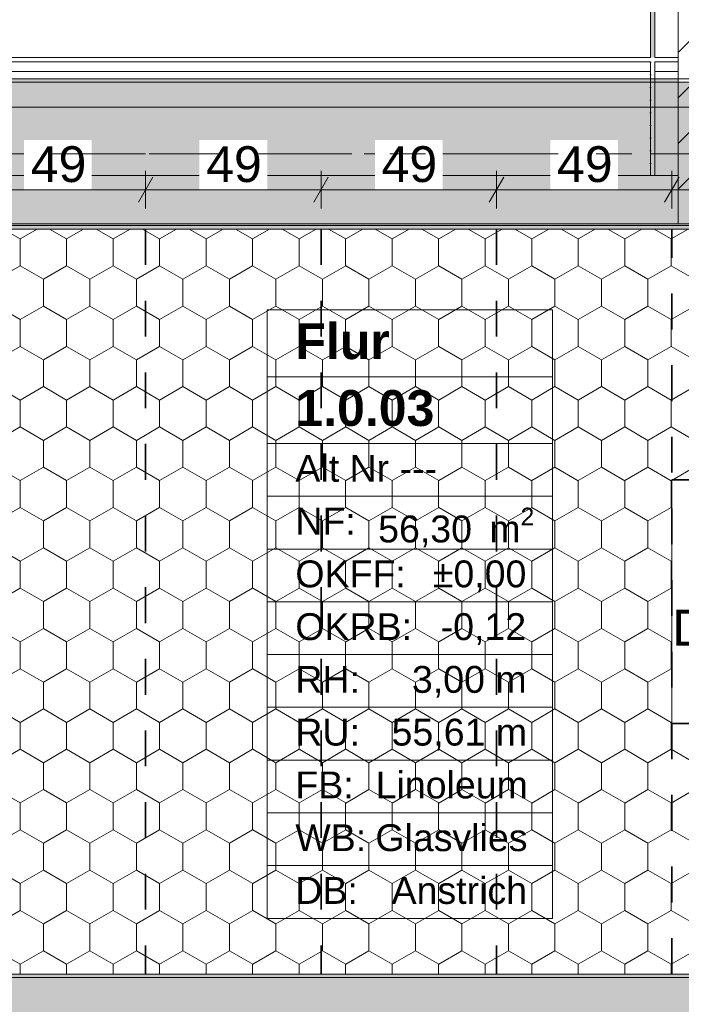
# Model space of a CAD drawing. Header units: metres. Extents: x -3.6 to 84.5, y -11 to 16.8.
# Tile 136 of 256: x 34.6 to 36.5, y 5.9 to 8.7. Entities that reach past the tile are written whole.
import ezdxf

# ---------------------------------------------------------------- set-up
doc = ezdxf.new("R2010")
doc.units = ezdxf.units.M
doc.header["$MEASUREMENT"] = 0
for name, pattern in [('Achse', [0.2, 0.1, -0.05, 0, -0.05]), ('Punktlinie weit', [0.06, 0.01, -0.05]), ('Strichlinie doppelt', [0.546806, 0.264583, -0.105833, 0.070556, -0.105833]), ('Wipeout_Contour', [1, 0, -1])]:
    doc.linetypes.add(name, pattern=pattern)
for name, color, linetype in [('154 - Bemaßung_ Beschriftung.Ausbau - Deckenspiegel', 7, 'Continuous'), ('401 - Zone.Raum_ Raumbegrenzung_ Whg.', 7, 'Continuous'), ('451 - Universal.Achsen Raster', 7, 'Continuous'), ('605 - Struktur.Wand Innen', 7, 'Continuous'), ('608 - Struktur.Träger', 7, 'Continuous'), ('653 - Abdeckung.TB Verkofferung', 7, 'Continuous'), ('Neubau_651 - Abdeckung.Decke abgehängt_ bekleidet', 7, 'Continuous'), ('Neubau_804 - HKLSE.Elektrik', 7, 'Continuous')]:
    doc.layers.add(name, color=color, linetype=linetype)
doc.styles.add('ERSTELLTER_STIL_1', font='txt')
doc.styles.add('ERSTELLTER_STIL_2', font='txt')
doc.dimstyles.new('ERSTELLTER_STIL__3', dxfattribs={"dimtxt": 0.1, "dimasz": 0.0532, "dimexe": 0.18, "dimexo": 0.0625, "dimgap": 0, "dimtad": 1, "dimtih": 1, "dimtoh": 1, "dimzin": 0, "dimdsep": 46, "dimtxsty": 'ERSTELLTER_STIL_2', "dimblk": 'ARROWHEAD_2', "dimblk1": 'ARROWHEAD_2', "dimblk2": 'ARROWHEAD_2', "dimcen": 0.09, "dimse1": 1, "dimse2": 1, "dimclrd": 7, "dimclre": 7, "dimclrt": 7, "dimazin": 0, "dimtfac": 1, "dimtdec": 4, "dimtmove": 0, "dimatfit": 3, "dimfxl": 1, "dimtolj": 1, "dimtzin": 0, "dimarcsym": 0})
pattern_1 = [(45, (0, 0), (-0.01767767, 0.01767767), [0, -0.025])]
pattern_2 = [(45, (0, 0), (-0.0636396, 0.0636396), [])]
pattern_3 = [(45, (0, 0), (-0.08485281, 0.08485281), []), (45, (-0.04243, 0.04243), (-0.08485281, 0.08485281), [0.09, -0.03])]

# ---------------------------------------------------------------- blocks, each defined once
blk = doc.blocks.new('*D262')
at = {"layer": '154 - Bemaßung_ Beschriftung.Ausbau - Deckenspiegel', "color": 7, "linetype": 'Continuous', "lineweight": 5}
for p, q in [((34.48, 8.1475), (34.48, 8.2525)), ((34.97, 8.1475), (34.97, 8.2525)), ((34.5002, 8.235), (34.4598, 8.165)), ((34.9902, 8.235), (34.9498, 8.165)), ((34.48, 8.2), (34.97, 8.2))]:
    blk.add_line(p, q, dxfattribs=at)
at = {"color": 254, "linetype": 'Wipeout_Contour', "lineweight": 0, "ltscale": 142.796955}
blk.add_wipeout([(34.6304, 8.2012), (34.8196, 8.2012), (34.8196, 8.3387), (34.6304, 8.3387)], dxfattribs=at).dxf.layer = '154 - Bemaßung_ Beschriftung.Ausbau - Deckenspiegel'
at = {"layer": '154 - Bemaßung_ Beschriftung.Ausbau - Deckenspiegel', "color": 7, "lineweight": 5, "insert": (34.6491, 8.22), "char_height": 0.1, "attachment_point": 7, "style": 'ERSTELLTER_STIL_2'}
blk.add_mtext('\\A1;{\\pql;\\fArial|b0|i0|c0|p38;49}', dxfattribs=at)
blk = doc.blocks.new('ARROWHEAD_2')
at = {"color": 0, "linetype": 'Continuous', "lineweight": 0}
for p, q in [((-0.378, -0.655), (0.378, 0.655)), ((0, 0), (-1, 0))]:
    blk.add_line(p, q, dxfattribs=at)
blk = doc.blocks.new('*D263')
at = {"layer": '154 - Bemaßung_ Beschriftung.Ausbau - Deckenspiegel', "color": 7, "linetype": 'Continuous', "lineweight": 5}
for p, q in [((34.97, 8.1475), (34.97, 8.2525)), ((35.46, 8.1475), (35.46, 8.2525)), ((34.9902, 8.235), (34.9498, 8.165)), ((35.4802, 8.235), (35.4398, 8.165)), ((34.97, 8.2), (35.46, 8.2))]:
    blk.add_line(p, q, dxfattribs=at)
at = {"color": 254, "linetype": 'Wipeout_Contour', "lineweight": 0, "ltscale": 144.704205}
blk.add_wipeout([(35.1204, 8.2012), (35.3096, 8.2012), (35.3096, 8.3387), (35.1204, 8.3387)], dxfattribs=at).dxf.layer = '154 - Bemaßung_ Beschriftung.Ausbau - Deckenspiegel'
at = {"layer": '154 - Bemaßung_ Beschriftung.Ausbau - Deckenspiegel', "color": 7, "lineweight": 5, "insert": (35.1391, 8.22), "char_height": 0.1, "attachment_point": 7, "style": 'ERSTELLTER_STIL_2'}
blk.add_mtext('\\A1;{\\pql;\\fArial|b0|i0|c0|p38;49}', dxfattribs=at)
blk = doc.blocks.new('*D264')
at = {"layer": '154 - Bemaßung_ Beschriftung.Ausbau - Deckenspiegel', "color": 7, "linetype": 'Continuous', "lineweight": 5}
for p, q in [((35.46, 8.1475), (35.46, 8.2525)), ((35.95, 8.1475), (35.95, 8.2525)), ((35.4802, 8.235), (35.4398, 8.165)), ((35.9702, 8.235), (35.9298, 8.165)), ((35.46, 8.2), (35.95, 8.2))]:
    blk.add_line(p, q, dxfattribs=at)
at = {"color": 254, "linetype": 'Wipeout_Contour', "lineweight": 0, "ltscale": 146.612846}
blk.add_wipeout([(35.6104, 8.2012), (35.7996, 8.2012), (35.7996, 8.3387), (35.6104, 8.3387)], dxfattribs=at).dxf.layer = '154 - Bemaßung_ Beschriftung.Ausbau - Deckenspiegel'
at = {"layer": '154 - Bemaßung_ Beschriftung.Ausbau - Deckenspiegel', "color": 7, "lineweight": 5, "insert": (35.6291, 8.22), "char_height": 0.1, "attachment_point": 7, "style": 'ERSTELLTER_STIL_2'}
blk.add_mtext('\\A1;{\\pql;\\fArial|b0|i0|c0|p38;49}', dxfattribs=at)
blk = doc.blocks.new('*D265')
at = {"layer": '154 - Bemaßung_ Beschriftung.Ausbau - Deckenspiegel', "color": 7, "linetype": 'Continuous', "lineweight": 5}
for p, q in [((35.95, 8.1475), (35.95, 8.2525)), ((36.44, 8.1475), (36.44, 8.2525)), ((35.9702, 8.235), (35.9298, 8.165)), ((36.4602, 8.235), (36.4198, 8.165)), ((35.95, 8.2), (36.44, 8.2))]:
    blk.add_line(p, q, dxfattribs=at)
at = {"color": 254, "linetype": 'Wipeout_Contour', "lineweight": 0, "ltscale": 148.522824}
blk.add_wipeout([(36.1004, 8.2012), (36.2896, 8.2012), (36.2896, 8.3387), (36.1004, 8.3387)], dxfattribs=at).dxf.layer = '154 - Bemaßung_ Beschriftung.Ausbau - Deckenspiegel'
at = {"layer": '154 - Bemaßung_ Beschriftung.Ausbau - Deckenspiegel', "color": 7, "lineweight": 5, "insert": (36.1191, 8.22), "char_height": 0.1, "attachment_point": 7, "style": 'ERSTELLTER_STIL_2'}
blk.add_mtext('\\A1;{\\pql;\\fArial|b0|i0|c0|p38;49}', dxfattribs=at)
blk = doc.blocks.new('*D266')
at = {"layer": '154 - Bemaßung_ Beschriftung.Ausbau - Deckenspiegel', "color": 7, "linetype": 'Continuous', "lineweight": 5}
for p, q in [((36.44, 8.1475), (36.44, 8.2525)), ((36.79, 8.1475), (36.79, 8.2525)), ((36.4602, 8.235), (36.4198, 8.165)), ((36.8102, 8.235), (36.7698, 8.165)), ((36.44, 8.2), (36.79, 8.2))]:
    blk.add_line(p, q, dxfattribs=at)
at = {"color": 254, "linetype": 'Wipeout_Contour', "lineweight": 0, "ltscale": 150.160974}
blk.add_wipeout([(36.5204, 8.2012), (36.7096, 8.2012), (36.7096, 8.3387), (36.5204, 8.3387)], dxfattribs=at).dxf.layer = '154 - Bemaßung_ Beschriftung.Ausbau - Deckenspiegel'
at = {"layer": '154 - Bemaßung_ Beschriftung.Ausbau - Deckenspiegel', "color": 7, "lineweight": 5, "insert": (36.5391, 8.22), "char_height": 0.1, "attachment_point": 7, "style": 'ERSTELLTER_STIL_2'}
blk.add_mtext('\\A1;{\\pql;\\fArial|b0|i0|c0|p38;35}', dxfattribs=at)
blk = doc.blocks.new('*D326')
at = {"layer": '154 - Bemaßung_ Beschriftung.Ausbau - Deckenspiegel', "color": 7, "linetype": 'Continuous', "lineweight": 5}
for p, q in [((33.89, 8.3775), (33.89, 8.4825)), ((40.06, 8.3775), (40.06, 8.4825)), ((33.9102, 8.465), (33.8698, 8.395)), ((40.0398, 8.395), (40.0802, 8.465)), ((33.8558, 8.43), (33.89, 8.43)), ((33.89, 8.43), (40.06, 8.43)), ((40.06, 8.43), (40.0942, 8.43))]:
    blk.add_line(p, q, dxfattribs=at)
at = {"color": 254, "linetype": 'Wipeout_Contour', "lineweight": 0, "ltscale": 151.768616}
blk.add_wipeout([(36.8232, 8.4312), (37.1268, 8.4312), (37.1268, 8.5687), (36.8232, 8.5687)], dxfattribs=at).dxf.layer = '154 - Bemaßung_ Beschriftung.Ausbau - Deckenspiegel'
at = {"layer": '154 - Bemaßung_ Beschriftung.Ausbau - Deckenspiegel', "color": 7, "lineweight": 5, "insert": (36.842, 8.45), "char_height": 0.1, "attachment_point": 7, "style": 'ERSTELLTER_STIL_2'}
blk.add_mtext('\\A1;{\\pql;\\fArial|b0|i0|c0|p38;6,17}', dxfattribs=at)

msp = doc.modelspace()

# ---------------------------------------------------------------- hatches: boundary and pattern name
at = {"layer": '608 - Struktur.Träger', "linetype": 'Continuous', "lineweight": 0, "true_color": 0x000000}
h = msp.add_hatch(dxfattribs=at)
h.set_pattern_fill('Beton__Stahlbeton_0001', color=18, style=0, pattern_type=2)
h.set_pattern_definition(pattern_3)
h.paths.add_polyline_path([(0.38, 5.8), (0.69, 5.8), (7.57, 5.8), (7.89, 5.8), (11.17, 5.8), (11.49, 5.8), (18.37, 5.8), (18.69, 5.8), (25.57, 5.8), (25.89, 5.8), (32.77, 5.8), (33.09, 5.8), (36.46, 5.8), (36.6, 5.8), (39.97, 5.8), (40.29, 5.8), (45.42, 5.8), (45.69, 5.8), (47.17, 5.8), (47.49, 5.8), (48.915, 5.8), (50.865, 5.8), (54.37, 5.8), (54.69, 5.8), (61.57, 5.8), (61.88, 5.8), (61.88, 6), (61.57, 6), (54.69, 6), (54.37, 6), (47.49, 6), (47.17, 6), (40.29, 6), (39.97, 6), (33.09, 6), (32.77, 6), (25.89, 6), (25.57, 6), (18.69, 6), (18.37, 6), (11.49, 6), (11.17, 6), (7.89, 6), (7.57, 6), (0.69, 6), (0.38, 6)])
h = msp.add_hatch(dxfattribs=at)
h.set_pattern_fill('Gips_0001', color=18, style=0, pattern_type=2)
h.set_pattern_definition(pattern_1)
h.paths.add_polyline_path([(39.97, 6.01), (33.09, 6.01), (33.09, 6), (39.97, 6)])
at = {"layer": '653 - Abdeckung.TB Verkofferung', "linetype": 'Continuous', "lineweight": 0, "true_color": 0x000000}
h = msp.add_hatch(dxfattribs=at)
h.set_pattern_fill('Gips_0001', color=18, style=0, pattern_type=2)
h.set_pattern_definition(pattern_1)
h.paths.add_polyline_path([(36.38, 8.5695), (36.3925, 8.5695), (36.3925, 12.64), (36.38, 12.64)])
h = msp.add_hatch(dxfattribs=at)
h.set_pattern_fill('Gips_0001', color=18, style=0, pattern_type=2)
h.set_pattern_definition(pattern_1)
h.paths.add_polyline_path([(36.4575, 8.5695), (33.965, 8.5695), (33.965, 8.557), (36.4575, 8.557)])
at = {"layer": 'Neubau_651 - Abdeckung.Decke abgehängt_ bekleidet', "linetype": 'Continuous', "lineweight": 13, "true_color": 0xffbfbf}
h = msp.add_hatch(dxfattribs=at)
h.set_pattern_fill('sechseckig_0001', color=254, style=0, pattern_type=2)
h.set_pattern_definition([(90, (0, 0), (-0.12990375, 0), [0.075, -0.15]), (90, (-0.06495, 0.1125), (-0.12990375, 0), [0.075, -0.15]), (150, (5e-18, 0.075), (0.06495188, 0.11249995), [0.075, -0.15]), (150, (-0.1299, 0.075), (0.06495188, 0.11249995), [0.075, -0.15]), (210, (0, 0), (-0.06495187, 0.11249995), [0.075, -0.15]), (210, (-0.1299, 8e-18), (-0.06495187, 0.11249995), [0.075, -0.15])])
h.paths.add_polyline_path([(40.06, 8.09), (33.89, 8.09), (33.89, 6.01), (40.06, 6.01)])
h.paths.add_polyline_path([(36.44, 7.39), (37.14, 7.39), (37.14, 6.71), (36.44, 6.71)], flags=0)

# ---------------------------------------------------------------- linework, layer by layer
at = {"layer": '401 - Zone.Raum_ Raumbegrenzung_ Whg.', "color": 7, "linetype": 'Continuous', "lineweight": 9}
for p, q in [((36.1066, 7.8646), (35.3097, 7.8646)), ((35.3097, 7.8646), (35.3097, 6.1654)), ((35.3097, 7.8646), (36.1066, 7.8646)), ((35.3097, 7.6779), (35.3097, 7.8646)), ((36.1066, 6.1654), (36.1066, 7.8646)), ((36.1066, 7.8646), (36.1066, 7.6779)), ((36.1066, 7.6779), (35.3097, 7.6779)), ((35.3097, 7.6779), (36.1066, 7.6779)), ((35.3097, 7.4913), (35.3097, 7.6779)), ((36.1066, 7.6779), (36.1066, 7.4913)), ((36.1066, 7.4913), (35.3097, 7.4913)), ((35.3097, 7.4913), (36.1066, 7.4913)), ((35.3097, 7.344), (35.3097, 7.4913)), ((36.1066, 7.4913), (36.1066, 7.344)), ((36.1066, 7.344), (35.3097, 7.344)), ((35.3097, 7.344), (36.1066, 7.344)), ((35.3097, 7.1967), (35.3097, 7.344)), ((36.1066, 7.344), (36.1066, 7.1967)), ((36.1066, 7.1967), (35.3097, 7.1967)), ((35.3097, 7.1967), (36.1066, 7.1967)), ((35.3097, 7.0494), (35.3097, 7.1967)), ((36.1066, 7.1967), (36.1066, 7.0494)), ((36.1066, 7.0494), (35.3097, 7.0494)), ((35.3097, 7.0494), (36.1066, 7.0494)), ((35.3097, 6.9021), (35.3097, 7.0494)), ((36.1066, 7.0494), (36.1066, 6.9021)), ((36.1066, 6.9021), (35.3097, 6.9021)), ((35.3097, 6.9021), (36.1066, 6.9021)), ((35.3097, 6.7547), (35.3097, 6.9021)), ((36.1066, 6.9021), (36.1066, 6.7547)), ((36.1066, 6.7547), (35.3097, 6.7547)), ((35.3097, 6.7547), (36.1066, 6.7547)), ((35.3097, 6.6074), (35.3097, 6.7547)), ((36.1066, 6.7547), (36.1066, 6.6074)), ((36.1066, 6.6074), (35.3097, 6.6074)), ((35.3097, 6.6074), (36.1066, 6.6074)), ((35.3097, 6.4601), (35.3097, 6.6074)), ((36.1066, 6.6074), (36.1066, 6.4601)), ((36.1066, 6.4601), (35.3097, 6.4601)), ((35.3097, 6.4601), (36.1066, 6.4601)), ((35.3097, 6.3128), (35.3097, 6.4601)), ((36.1066, 6.4601), (36.1066, 6.3128)), ((36.1066, 6.3128), (35.3097, 6.3128)), ((35.3097, 6.3128), (36.1066, 6.3128)), ((35.3097, 6.1654), (35.3097, 6.3128)), ((36.1066, 6.3128), (36.1066, 6.1654)), ((35.3097, 6.1654), (36.1066, 6.1654)), ((36.1066, 6.1654), (35.3097, 6.1654))]:
    msp.add_line(p, q, dxfattribs=at)
at = {"layer": '608 - Struktur.Träger', "color": 7, "linetype": 'Continuous', "lineweight": 13}
for p, q in [((0.38, 8.09), (61.88, 8.09)), ((0.38, 6.01), (61.88, 6.01)), ((39.97, 6), (33.09, 6))]:
    msp.add_line(p, q, dxfattribs=at)
at = {"layer": '608 - Struktur.Träger', "color": 7, "linetype": 'Continuous', "lineweight": 5}
for p, q in [((39.97, 8.09), (33.09, 8.09)), ((39.97, 6.01), (33.09, 6.01))]:
    msp.add_line(p, q, dxfattribs=at)
at = {"layer": '653 - Abdeckung.TB Verkofferung', "color": 7, "linetype": 'Continuous', "lineweight": 13}
msp.add_line((36.38, 8.5695), (36.38, 12.64), dxfattribs=at)
at = {"layer": '653 - Abdeckung.TB Verkofferung', "color": 7, "linetype": 'Continuous', "lineweight": 5}
for p, q in [((36.38, 12.64), (36.38, 8.5695)), ((36.3925, 12.64), (36.3925, 8.5695)), ((36.38, 8.5695), (33.965, 8.5695)), ((36.38, 8.557), (33.965, 8.557)), ((36.4575, 8.5695), (36.3925, 8.5695)), ((36.4575, 8.557), (36.3925, 8.557)), ((36.38, 8.53), (33.965, 8.53)), ((36.4575, 8.53), (36.3925, 8.53)), ((36.38, 8.51), (33.965, 8.51)), ((36.4575, 8.51), (36.3925, 8.51))]:
    msp.add_line(p, q, dxfattribs=at)
at = {"layer": '653 - Abdeckung.TB Verkofferung', "color": 7, "linetype": 'Continuous', "lineweight": 9}
for p, q in [((36.38, 8.5695), (33.965, 8.5695)), ((47.26, 8.24), (33.965, 8.24))]:
    msp.add_line(p, q, dxfattribs=at)
at = {"layer": '653 - Abdeckung.TB Verkofferung', "color": 7, "linetype": 'Continuous', "lineweight": 5, "flags": 128}
for points in [[(36.38, 8.557), (36.38, 8.53), (36.38, 8.51)], [(36.3925, 8.557), (36.3925, 8.53), (36.3925, 8.51)], [(36.4575, 8.5695), (36.4575, 8.557), (36.4575, 8.53), (36.4575, 8.51)]]:
    msp.add_lwpolyline(points, dxfattribs=at)
at = {"layer": 'Neubau_651 - Abdeckung.Decke abgehängt_ bekleidet', "color": 1, "linetype": 'Achse', "lineweight": 35}
for p, q in [((34.97, 8.09), (34.97, 6.01)), ((35.46, 8.09), (35.46, 6.01)), ((35.95, 8.09), (35.95, 6.01)), ((36.44, 6.01), (36.44, 8.09)), ((36.44, 7.39), (37.14, 7.39)), ((36.44, 6.71), (37.14, 6.71))]:
    msp.add_line(p, q, dxfattribs=at)
at = {"layer": 'Neubau_651 - Abdeckung.Decke abgehängt_ bekleidet', "color": 1, "linetype": 'Punktlinie weit', "lineweight": 13, "flags": 128}
for points in [[(40.06, 8.09), (33.89, 8.09), (33.89, 6.01), (40.06, 6.01)], [(36.44, 7.39), (37.14, 7.39), (37.14, 6.71), (36.44, 6.71)]]:
    msp.add_lwpolyline(points, close=True, dxfattribs=at)
at = {"layer": 'Neubau_804 - HKLSE.Elektrik', "color": 1, "linetype": 'Continuous', "lineweight": 13, "flags": 128}
msp.add_lwpolyline([(36.44, 6.71), (37.14, 6.71), (37.14, 7.39), (36.44, 7.39)], close=True, dxfattribs=at)

# ---------------------------------------------------------------- texts
at = {"layer": '154 - Bemaßung_ Beschriftung.Ausbau - Deckenspiegel', "color": 7, "linetype": 'Continuous', "lineweight": 9, "insert": (36.79, 7.0549), "char_height": 0.1, "attachment_point": 5, "line_spacing_factor": 0.940294, "style": 'ERSTELLTER_STIL_2'}
msp.add_mtext('\\A1;{\\pqc;\\fArial|b0|i0|c0|p38;Leuchte\\P\\pqc;\\fArial|b0|i0|c0|p38;Detail\\fArial|b0|i0|c0|p38; \\fArial|b0|i0|c0|p38;D-08}', dxfattribs=at)
at = {"layer": '401 - Zone.Raum_ Raumbegrenzung_ Whg.', "color": 7, "lineweight": 9, "attachment_point": 1}
for s, insert, char_height, style in [('\\A1;{\\pqj;\\pt0;\\fArial|b1|i0|c0|p38;}', (36.028, 7.8498), 0.1, 'ERSTELLTER_STIL_1'), ('\\A1;{\\pqj;\\pt0;\\fArial|b1|i0|c0|p38;Flur}', (35.3882, 7.827), 0.1, 'ERSTELLTER_STIL_1'), ('\\A1;{\\pqj;\\pt0;\\fArial|b1|i0|c0|p38;}', (36.028, 7.6632), 0.1, 'ERSTELLTER_STIL_1'), ('\\A1;{\\pql;\\pt0;\\fArial|b1|i0|c0|p38;1.0.03}', (35.3882, 7.6404), 0.1, 'ERSTELLTER_STIL_1'), ('\\A1;{\\pqj;\\pt0;\\fArial|b0|i0|c0|p38;Alt Nr ---}', (35.3882, 7.4595), 0.075, 'ERSTELLTER_STIL_2'), ('\\A1;{\\pqj;\\pt0;\\fArial|b0|i0|c0|p38;}', (36.028, 7.4766), 0.075, 'ERSTELLTER_STIL_2'), ('\\A1;{\\pqj;\\pt0;\\fArial|b0|i0|c0|p38;NF: }', (35.3882, 7.3121), 0.075, 'ERSTELLTER_STIL_2'), ('\\A1;{\\pql;\\pt0,0.05;\\fArial|b0|i0|c0|p38;56,30\\fArial|b0|i0|c0|p38;\\A1{\\H.66x;\\S^  ;}\\fArial|b0|i0|c0|p38; m\\fArial|b0|i0|c0|p38;\\A1{\\H.66x;\\S2^  ;}}', (35.6195, 7.3121), 0.075, 'ERSTELLTER_STIL_2'), ('\\A1;{\\pqj;\\pt0;\\fArial|b0|i0|c0|p38;OKFF: }', (35.3882, 7.1648), 0.075, 'ERSTELLTER_STIL_2'), ('\\A1;{\\pqj;\\pt0;\\fArial|b0|i0|c0|p38;±0,00}', (35.7722, 7.1648), 0.075, 'ERSTELLTER_STIL_2'), ('\\A1;{\\pqj;\\pt0;\\fArial|b0|i0|c0|p38;OKRB: }', (35.3882, 7.0175), 0.075, 'ERSTELLTER_STIL_2'), ('\\A1;{\\pqj;\\pt0;\\fArial|b0|i0|c0|p38;-0,12}', (35.7942, 7.0175), 0.075, 'ERSTELLTER_STIL_2'), ('\\A1;{\\pqj;\\pt0;\\fArial|b0|i0|c0|p38;RH: }', (35.3882, 6.8702), 0.075, 'ERSTELLTER_STIL_2'), ('\\A1;{\\pqj;\\pt0;\\fArial|b0|i0|c0|p38;3,00 m}', (35.7139, 6.8702), 0.075, 'ERSTELLTER_STIL_2'), ('\\A1;{\\pqj;\\pt0;\\fArial|b0|i0|c0|p38;RU: }', (35.3882, 6.7229), 0.075, 'ERSTELLTER_STIL_2'), ('\\A1;{\\pqj;\\pt0;\\fArial|b0|i0|c0|p38;55,61 m}', (35.657, 6.7229), 0.075, 'ERSTELLTER_STIL_2'), ('\\A1;{\\pqj;\\pt0;\\fArial|b0|i0|c0|p38;FB: }', (35.3882, 6.5755), 0.075, 'ERSTELLTER_STIL_2'), ('\\A1;{\\pqj;\\pt0;\\fArial|b0|i0|c0|p38;Linoleum}', (35.6125, 6.5755), 0.075, 'ERSTELLTER_STIL_2'), ('\\A1;{\\pqj;\\pt0;\\fArial|b0|i0|c0|p38;WB: }', (35.3882, 6.4282), 0.075, 'ERSTELLTER_STIL_2'), ('\\A1;{\\pqj;\\pt0;\\fArial|b0|i0|c0|p38;Glasvlies}', (35.6118, 6.4282), 0.075, 'ERSTELLTER_STIL_2'), ('\\A1;{\\pqj;\\pt0;\\fArial|b0|i0|c0|p38;DB: }', (35.3882, 6.2809), 0.075, 'ERSTELLTER_STIL_2'), ('\\A1;{\\pqj;\\pt0;\\fArial|b0|i0|c0|p38;Anstrich}', (35.657, 6.2809), 0.075, 'ERSTELLTER_STIL_2')]:
    msp.add_mtext(s, dxfattribs=dict(at, insert=insert, char_height=char_height, style=style))

# ---------------------------------------------------------------- next in the draw order: wipeouts: each hides what was drawn before it
at = {"color": 254, "linetype": 'Wipeout_Contour', "lineweight": 0, "ltscale": 149.719747}
msp.add_wipeout([(36.4575, 8.105), (36.59, 8.105), (36.59, 8.24), (36.4575, 8.24)], dxfattribs=at).dxf.layer = '605 - Struktur.Wand Innen'

# ---------------------------------------------------------------- next in the draw order: hatches: boundary and pattern name
at = {"layer": '605 - Struktur.Wand Innen', "linetype": 'Continuous', "lineweight": 0, "true_color": 0x000000}
h = msp.add_hatch(dxfattribs=at)
h.set_pattern_fill('MW_Ziegel_0001', color=18, style=0, pattern_type=2)
h.set_pattern_definition(pattern_2)
h.paths.add_polyline_path([(36.4575, 8.105), (36.59, 8.105), (36.59, 8.24), (36.4575, 8.24)])

# ---------------------------------------------------------------- next in the draw order: linework, layer by layer
at = {"layer": '605 - Struktur.Wand Innen', "color": 7, "linetype": 'Continuous', "lineweight": 13}
msp.add_line((36.4575, 8.105), (36.59, 8.105), dxfattribs=at)

# ---------------------------------------------------------------- next in the draw order: wipeouts: each hides what was drawn before it
at = {"color": 254, "linetype": 'Wipeout_Contour', "lineweight": 0, "ltscale": 152.398964}
msp.add_wipeout([(36.4575, 13), (36.4575, 8.24), (36.59, 8.24), (36.59, 13)], dxfattribs=at).dxf.layer = '605 - Struktur.Wand Innen'

# ---------------------------------------------------------------- next in the draw order: hatches: boundary and pattern name
at = {"layer": '605 - Struktur.Wand Innen', "linetype": 'Continuous', "lineweight": 0, "true_color": 0x000000}
h = msp.add_hatch(dxfattribs=at)
h.set_pattern_fill('MW_Ziegel_0001', color=18, style=0, pattern_type=2)
h.set_pattern_definition(pattern_2)
h.paths.add_polyline_path([(36.4575, 13), (36.4575, 8.24), (36.59, 8.24), (36.59, 13)])
at = {"layer": '608 - Struktur.Träger', "linetype": 'Continuous', "lineweight": 0, "true_color": 0x000000}
h = msp.add_hatch(dxfattribs=at)
h.set_pattern_fill('Gips_0001', color=18, style=0, pattern_type=2)
h.set_pattern_definition(pattern_1)
h.paths.add_polyline_path([(33.09, 8.51), (33.09, 8.5), (36.4575, 8.5), (36.4575, 8.51)])

# ---------------------------------------------------------------- next in the draw order: linework, layer by layer
at = {"layer": '605 - Struktur.Wand Innen', "color": 7, "linetype": 'Continuous', "lineweight": 18}
msp.add_line((36.4575, 8.24), (36.4575, 8.105), dxfattribs=at)
at = {"layer": '605 - Struktur.Wand Innen', "color": 7, "linetype": 'Continuous', "lineweight": 18, "flags": 128}
msp.add_lwpolyline([(36.4575, 13), (36.4575, 8.24)], dxfattribs=at)
at = {"layer": '608 - Struktur.Träger', "color": 7, "linetype": 'Continuous', "lineweight": 13}
for p, q in [((0.38, 8.51), (61.88, 8.51)), ((36.4575, 8.5), (33.09, 8.5)), ((36.59, 8.5), (36.4575, 8.5))]:
    msp.add_line(p, q, dxfattribs=at)
at = {"layer": '608 - Struktur.Träger', "color": 7, "linetype": 'Continuous', "lineweight": 5}
for q in [(33.09, 8.51), (36.4575, 8.5)]:
    msp.add_line((36.4575, 8.51), q, dxfattribs=at)
at = {"layer": '608 - Struktur.Träger', "color": 7, "linetype": 'Achse', "lineweight": 9}
msp.add_line((0.38, 8.3), (61.88, 8.3), dxfattribs=at)

# ---------------------------------------------------------------- next in the draw order: wipeouts: each hides what was drawn before it
at = {"color": 254, "linetype": 'Wipeout_Contour', "lineweight": 0, "ltscale": 144.591337}
msp.add_wipeout([(33.965, 8.105), (36.4575, 8.105), (36.4575, 8.24), (33.965, 8.24)], dxfattribs=at).dxf.layer = '605 - Struktur.Wand Innen'

# ---------------------------------------------------------------- next in the draw order: hatches: boundary and pattern name
at = {"layer": '608 - Struktur.Träger', "linetype": 'Continuous', "lineweight": 0, "true_color": 0x000000}
h = msp.add_hatch(dxfattribs=at)
h.set_pattern_fill('Beton__Stahlbeton_0001', color=18, style=0, pattern_type=2)
h.set_pattern_definition(pattern_3)
h.paths.add_polyline_path([(0.69, 8.5), (0.38, 8.5), (0.38, 8.1), (0.69, 8.1), (7.57, 8.1), (7.89, 8.1), (11.17, 8.1), (11.49, 8.1), (14.77, 8.1), (15.09, 8.1), (18.37, 8.1), (18.69, 8.1), (25.57, 8.1), (25.89, 8.1), (32.77, 8.1), (33.09, 8.1), (39.97, 8.1), (40.29, 8.1), (47.17, 8.1), (47.49, 8.1), (50.77, 8.1), (51.09, 8.1), (54.37, 8.1), (54.69, 8.1), (61.57, 8.1), (61.88, 8.1), (61.88, 8.5), (61.57, 8.5), (58.08, 8.5), (58.03, 8.5), (54.69, 8.5), (54.37, 8.5), (51.09, 8.5), (50.77, 8.5), (47.49, 8.5), (47.17, 8.5), (43.8, 8.5), (43.65, 8.5), (40.29, 8.5), (39.97, 8.5), (36.59, 8.5), (36.4575, 8.5), (33.09, 8.5), (32.77, 8.5), (29.3875, 8.5), (29.255, 8.5), (25.89, 8.5), (25.57, 8.5), (22.25, 8.5), (22.03, 8.5), (18.69, 8.5), (18.37, 8.5), (15.09, 8.5), (14.77, 8.5), (11.49, 8.5), (11.17, 8.5), (7.89, 8.5), (7.57, 8.5)])
h = msp.add_hatch(dxfattribs=at)
h.set_pattern_fill('Gips_0001', color=18, style=0, pattern_type=2)
h.set_pattern_definition(pattern_1)
h.paths.add_polyline_path([(33.09, 8.09), (39.97, 8.09), (39.97, 8.1), (33.09, 8.1)])
at = {"layer": '653 - Abdeckung.TB Verkofferung', "linetype": 'Continuous', "lineweight": 0, "true_color": 0x000000}
h = msp.add_hatch(dxfattribs=at)
h.set_pattern_fill('Gips_0001', color=18, style=0, pattern_type=2)
h.set_pattern_definition(pattern_1)
h.paths.add_polyline_path([(36.38, 8.24), (36.3925, 8.24), (36.3925, 8.557), (36.38, 8.557)])

# ---------------------------------------------------------------- next in the draw order: linework, layer by layer
at = {"layer": '605 - Struktur.Wand Innen', "color": 7, "linetype": 'Continuous', "lineweight": 18}
msp.add_line((36.4575, 8.24), (36.4575, 8.105), dxfattribs=at)
at = {"layer": '605 - Struktur.Wand Innen', "color": 7, "linetype": 'Continuous', "lineweight": 13, "flags": 128}
for points in [[(36.4575, 8.24), (33.965, 8.24)], [(33.09, 8.105), (39.97, 8.105)]]:
    msp.add_lwpolyline(points, dxfattribs=at)
at = {"layer": '608 - Struktur.Träger', "color": 7, "linetype": 'Continuous', "lineweight": 13, "flags": 128}
msp.add_lwpolyline([(61.88, 8.1), (61.57, 8.1), (54.69, 8.1), (54.37, 8.1), (51.09, 8.1), (50.77, 8.1), (47.49, 8.1), (47.17, 8.1), (40.29, 8.1), (39.97, 8.1), (33.09, 8.1), (32.77, 8.1), (25.89, 8.1), (25.57, 8.1), (18.69, 8.1), (18.37, 8.1), (15.09, 8.1), (14.77, 8.1), (11.49, 8.1), (11.17, 8.1), (7.89, 8.1), (7.57, 8.1), (0.69, 8.1), (0.38, 8.1)], dxfattribs=at)
at = {"layer": '653 - Abdeckung.TB Verkofferung', "color": 7, "linetype": 'Achse', "lineweight": 9}
msp.add_line((36.38, 8.24), (36.38, 12.64), dxfattribs=at)
at = {"layer": '653 - Abdeckung.TB Verkofferung', "color": 7, "linetype": 'Continuous', "lineweight": 5}
for p, q in [((36.38, 8.51), (36.38, 8.24)), ((36.3925, 8.51), (36.3925, 8.24))]:
    msp.add_line(p, q, dxfattribs=at)

# ---------------------------------------------------------------- next in the draw order: dimensions: what is measured, and where the dimension line sits
at = {"layer": '154 - Bemaßung_ Beschriftung.Ausbau - Deckenspiegel', "color": 7, "linetype": 'Continuous', "lineweight": 5}
dim = msp.add_linear_dim(base=(34.97, 8.2), p1=(34.48, 8.09), p2=(34.97, 8.09), dimstyle='ERSTELLTER_STIL__3', dxfattribs=at)
dim.commit()
dim.dimension.update_dxf_attribs({"geometry": '*D262', "text_midpoint": (34.7253, 8.27), "dimtype": 160})

# ---------------------------------------------------------------- next in the draw order: dimensions: what is measured, and where the dimension line sits
dim = msp.add_linear_dim(base=(35.46, 8.2), p1=(34.97, 8.09), p2=(35.46, 8.09), dimstyle='ERSTELLTER_STIL__3', dxfattribs=at)
dim.commit()
dim.dimension.update_dxf_attribs({"geometry": '*D263', "text_midpoint": (35.2153, 8.27), "dimtype": 160})

# ---------------------------------------------------------------- next in the draw order: dimensions: what is measured, and where the dimension line sits
dim = msp.add_linear_dim(base=(35.95, 8.2), p1=(35.46, 8.09), p2=(35.95, 8.09), dimstyle='ERSTELLTER_STIL__3', dxfattribs=at)
dim.commit()
dim.dimension.update_dxf_attribs({"geometry": '*D264', "text_midpoint": (35.7053, 8.27), "dimtype": 160})

# ---------------------------------------------------------------- next in the draw order: dimensions: what is measured, and where the dimension line sits
dim = msp.add_linear_dim(base=(36.44, 8.2), p1=(35.95, 8.09), p2=(36.44, 7.39), dimstyle='ERSTELLTER_STIL__3', dxfattribs=at)
dim.commit()
dim.dimension.update_dxf_attribs({"geometry": '*D265', "text_midpoint": (36.1953, 8.27), "dimtype": 160})

# ---------------------------------------------------------------- next in the draw order: dimensions: what is measured, and where the dimension line sits
dim = msp.add_linear_dim(base=(36.79, 8.2), p1=(36.44, 7.39), p2=(36.79, 7.39), dimstyle='ERSTELLTER_STIL__3', dxfattribs=at)
dim.commit()
dim.dimension.update_dxf_attribs({"geometry": '*D266', "text_midpoint": (36.6153, 8.27), "dimtype": 160})

# ---------------------------------------------------------------- next in the draw order: dimensions: what is measured, and where the dimension line sits
dim = msp.add_linear_dim(base=(40.06, 8.43), p1=(33.89, 8.09), p2=(40.06, 8.09), dimstyle='ERSTELLTER_STIL__3', dxfattribs=at)
dim.commit()
dim.dimension.update_dxf_attribs({"geometry": '*D326', "text_midpoint": (36.9718, 8.5), "dimtype": 160})

# ---------------------------------------------------------------- next in the draw order: linework, layer by layer
at = {"layer": '451 - Universal.Achsen Raster', "color": 160, "linetype": 'Strichlinie doppelt', "lineweight": 9, "true_color": 0x3232ff}
msp.add_line((64.935, 8.3), (-3.175, 8.3), dxfattribs=at)

doc.saveas('drawing.dxf')
